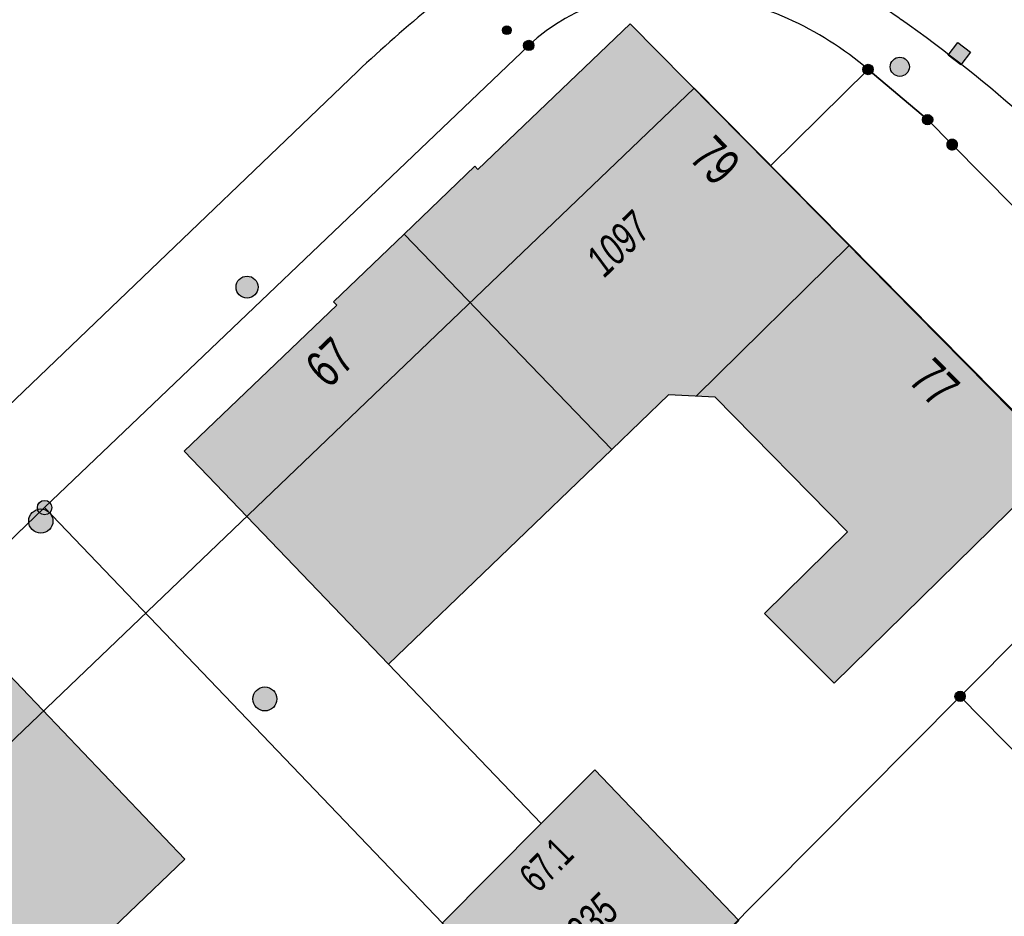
# Model space of a CAD drawing. Header units: metres. Extents: x 2695751 to 2696029, y 1260877 to 1261206.
# Tile 50 of 69: x 2695829 to 2695860, y 1261090 to 1261119. Entities that reach past the tile are written whole.
import ezdxf

# ---------------------------------------------------------------- set-up
doc = ezdxf.new("R2010")
doc.units = ezdxf.units.M
doc.linetypes.add('AUSGEZOGEN', pattern=[0])
for name, color, linetype in [('AV_Gebäudeflächen (BB)', 7, 'AUSGEZOGEN'), ('AV_Haus-Nr.', 7, 'AUSGEZOGEN'), ('AV_Linien (BB)', 7, 'AUSGEZOGEN'), ('AV_Linien (EO)', 7, 'AUSGEZOGEN'), ('AV_Versicherung-Nr.', 7, 'AUSGEZOGEN'), ('Liegenschaftsgrenzen', 7, 'AUSGEZOGEN'), ('PFAV', 255, 'AUSGEZOGEN'), ('PFAW', 255, 'AUSGEZOGEN'), ('PFEW', 255, 'AUSGEZOGEN'), ('RAEW', 8, 'AUSGEZOGEN'), ('RP_Abstandslinie', 7, 'AUSGEZOGEN')]:
    doc.layers.add(name, color=color, linetype=linetype)
doc.styles.add('ARIAL', font='arial.ttf')

msp = doc.modelspace()

# ---------------------------------------------------------------- hatches: boundary and pattern name
at = {"layer": 'AV_Gebäudeflächen (BB)', "true_color": 0xd2d2d2, "transparency": 33554687}
for points in [[(2695847.738, 1261105.059), (2695849.515, 1261106.769), (2695850.98, 1261106.696), (2695855.118, 1261102.484), (2695852.522, 1261099.922), (2695854.703, 1261097.741), (2695861.818, 1261104.711), (2695852.711, 1261113.939), (2695848.314, 1261118.394), (2695843.551, 1261113.826), (2695843.45, 1261113.931), (2695841.236, 1261111.804)], [(2695841.236, 1261111.804), (2695839.029, 1261109.685), (2695839.127, 1261109.583), (2695834.352, 1261105.003), (2695840.747, 1261098.335), (2695847.738, 1261105.059)], [(2695827.989, 1261098.912), (2695823.218, 1261094.33), (2695823.114, 1261094.439), (2695820.92, 1261092.31), (2695827.392, 1261085.554), (2695834.373, 1261092.227)], [(2695846.93, 1261085.54), (2695847.25, 1261085.85), (2695851.505, 1261090.093), (2695851.725, 1261090.312), (2695847.21, 1261095.026), (2695845.534, 1261093.343), (2695842.43, 1261090.227), (2695842.575, 1261090.076)]]:
    msp.add_hatch(color=254, dxfattribs=at).paths.add_polyline_path(points)
at = {"layer": 'PFAV', "transparency": 33554687}
for points in [[(2695845.302, 1261117.714), (2695845.299, 1261117.747), (2695845.289, 1261117.778), (2695845.273, 1261117.807), (2695845.252, 1261117.832), (2695845.226, 1261117.852), (2695845.196, 1261117.866), (2695845.165, 1261117.875), (2695845.132, 1261117.876), (2695845.099, 1261117.871), (2695845.068, 1261117.86), (2695845.041, 1261117.843), (2695845.017, 1261117.82), (2695844.998, 1261117.793), (2695844.985, 1261117.763), (2695844.978, 1261117.73), (2695844.978, 1261117.698), (2695844.985, 1261117.665), (2695844.998, 1261117.635), (2695845.017, 1261117.608), (2695845.041, 1261117.585), (2695845.068, 1261117.568), (2695845.099, 1261117.557), (2695845.132, 1261117.552), (2695845.165, 1261117.553), (2695845.196, 1261117.562), (2695845.226, 1261117.576), (2695845.252, 1261117.596), (2695845.273, 1261117.621), (2695845.289, 1261117.65), (2695845.299, 1261117.681)], [(2695855.929, 1261116.961), (2695855.926, 1261116.994), (2695855.916, 1261117.025), (2695855.9, 1261117.054), (2695855.879, 1261117.079), (2695855.853, 1261117.099), (2695855.823, 1261117.113), (2695855.792, 1261117.122), (2695855.759, 1261117.123), (2695855.726, 1261117.118), (2695855.695, 1261117.107), (2695855.668, 1261117.09), (2695855.644, 1261117.067), (2695855.625, 1261117.04), (2695855.612, 1261117.01), (2695855.605, 1261116.977), (2695855.605, 1261116.945), (2695855.612, 1261116.912), (2695855.625, 1261116.882), (2695855.644, 1261116.855), (2695855.668, 1261116.832), (2695855.695, 1261116.815), (2695855.726, 1261116.804), (2695855.759, 1261116.799), (2695855.792, 1261116.8), (2695855.823, 1261116.809), (2695855.853, 1261116.823), (2695855.879, 1261116.843), (2695855.9, 1261116.868), (2695855.916, 1261116.897), (2695855.926, 1261116.928)], [(2695857.792, 1261115.39), (2695857.789, 1261115.423), (2695857.779, 1261115.454), (2695857.763, 1261115.483), (2695857.742, 1261115.508), (2695857.716, 1261115.528), (2695857.686, 1261115.542), (2695857.655, 1261115.551), (2695857.622, 1261115.552), (2695857.589, 1261115.547), (2695857.558, 1261115.536), (2695857.531, 1261115.519), (2695857.507, 1261115.496), (2695857.488, 1261115.469), (2695857.475, 1261115.439), (2695857.468, 1261115.406), (2695857.468, 1261115.374), (2695857.475, 1261115.341), (2695857.488, 1261115.311), (2695857.507, 1261115.284), (2695857.531, 1261115.261), (2695857.558, 1261115.244), (2695857.589, 1261115.233), (2695857.622, 1261115.228), (2695857.655, 1261115.229), (2695857.686, 1261115.238), (2695857.716, 1261115.252), (2695857.742, 1261115.272), (2695857.763, 1261115.297), (2695857.779, 1261115.326), (2695857.789, 1261115.357)], [(2695858.4, 1261114.797), (2695858.381, 1261114.796), (2695858.362, 1261114.793), (2695858.344, 1261114.789), (2695858.326, 1261114.782), (2695858.309, 1261114.774), (2695858.293, 1261114.764), (2695858.278, 1261114.752), (2695858.264, 1261114.739), (2695858.252, 1261114.725), (2695858.241, 1261114.709), (2695858.232, 1261114.692), (2695858.224, 1261114.675), (2695858.219, 1261114.657), (2695858.215, 1261114.638), (2695858.213, 1261114.619), (2695858.213, 1261114.601), (2695858.215, 1261114.582), (2695858.219, 1261114.563), (2695858.224, 1261114.545), (2695858.232, 1261114.528), (2695858.241, 1261114.511), (2695858.252, 1261114.495), (2695858.264, 1261114.481), (2695858.278, 1261114.468), (2695858.293, 1261114.456), (2695858.309, 1261114.446), (2695858.326, 1261114.438), (2695858.344, 1261114.431), (2695858.362, 1261114.427), (2695858.381, 1261114.424), (2695858.4, 1261114.423), (2695858.419, 1261114.424), (2695858.438, 1261114.427), (2695858.456, 1261114.431), (2695858.474, 1261114.438), (2695858.491, 1261114.446), (2695858.507, 1261114.456), (2695858.522, 1261114.468), (2695858.536, 1261114.481), (2695858.548, 1261114.495), (2695858.559, 1261114.511), (2695858.568, 1261114.528), (2695858.576, 1261114.545), (2695858.581, 1261114.563), (2695858.585, 1261114.582), (2695858.587, 1261114.601), (2695858.587, 1261114.619), (2695858.585, 1261114.638), (2695858.581, 1261114.657), (2695858.576, 1261114.675), (2695858.568, 1261114.692), (2695858.559, 1261114.709), (2695858.548, 1261114.725), (2695858.536, 1261114.739), (2695858.522, 1261114.752), (2695858.507, 1261114.764), (2695858.491, 1261114.774), (2695858.474, 1261114.782), (2695858.456, 1261114.789), (2695858.438, 1261114.793), (2695858.419, 1261114.796)], [(2695830.207, 1261103.24), (2695830.203, 1261103.286), (2695830.189, 1261103.33), (2695830.167, 1261103.37), (2695830.137, 1261103.405), (2695830.1, 1261103.433), (2695830.059, 1261103.453), (2695830.014, 1261103.465), (2695829.968, 1261103.467), (2695829.923, 1261103.46), (2695829.88, 1261103.444), (2695829.841, 1261103.42), (2695829.807, 1261103.388), (2695829.781, 1261103.35), (2695829.763, 1261103.308), (2695829.754, 1261103.263), (2695829.754, 1261103.217), (2695829.763, 1261103.172), (2695829.781, 1261103.13), (2695829.807, 1261103.092), (2695829.841, 1261103.06), (2695829.88, 1261103.036), (2695829.923, 1261103.02), (2695829.968, 1261103.013), (2695830.014, 1261103.015), (2695830.059, 1261103.027), (2695830.1, 1261103.047), (2695830.137, 1261103.075), (2695830.167, 1261103.11), (2695830.189, 1261103.15), (2695830.203, 1261103.194)], [(2695858.812, 1261097.33), (2695858.809, 1261097.363), (2695858.799, 1261097.394), (2695858.783, 1261097.423), (2695858.762, 1261097.448), (2695858.736, 1261097.468), (2695858.706, 1261097.482), (2695858.675, 1261097.491), (2695858.642, 1261097.492), (2695858.609, 1261097.487), (2695858.578, 1261097.476), (2695858.551, 1261097.459), (2695858.527, 1261097.436), (2695858.508, 1261097.409), (2695858.495, 1261097.379), (2695858.488, 1261097.346), (2695858.488, 1261097.314), (2695858.495, 1261097.281), (2695858.508, 1261097.251), (2695858.527, 1261097.224), (2695858.551, 1261097.201), (2695858.578, 1261097.184), (2695858.609, 1261097.173), (2695858.642, 1261097.168), (2695858.675, 1261097.169), (2695858.706, 1261097.178), (2695858.736, 1261097.192), (2695858.762, 1261097.212), (2695858.783, 1261097.237), (2695858.799, 1261097.266), (2695858.809, 1261097.297)]]:
    msp.add_hatch(color=7, dxfattribs=at).paths.add_polyline_path(points)
at = {"layer": 'PFAW', "transparency": 33554687}
for color, points in [(7, [(2695858.582, 1261117.81), (2695858.276, 1261117.414), (2695858.672, 1261117.108), (2695858.978, 1261117.504)]), (253, [(2695830.241, 1261102.819), (2695830.233, 1261102.895), (2695830.21, 1261102.968), (2695830.173, 1261103.035), (2695830.123, 1261103.094), (2695830.062, 1261103.141), (2695829.993, 1261103.174), (2695829.919, 1261103.194), (2695829.843, 1261103.197), (2695829.767, 1261103.186), (2695829.695, 1261103.159), (2695829.63, 1261103.119), (2695829.574, 1261103.066), (2695829.531, 1261103.003), (2695829.5, 1261102.932), (2695829.485, 1261102.857), (2695829.485, 1261102.781), (2695829.5, 1261102.706), (2695829.531, 1261102.635), (2695829.574, 1261102.572), (2695829.63, 1261102.519), (2695829.695, 1261102.479), (2695829.767, 1261102.452), (2695829.843, 1261102.441), (2695829.919, 1261102.444), (2695829.993, 1261102.464), (2695830.062, 1261102.497), (2695830.123, 1261102.544), (2695830.173, 1261102.603), (2695830.21, 1261102.67), (2695830.233, 1261102.743)]), (7, [(2695837.254, 1261097.248), (2695837.246, 1261097.323), (2695837.224, 1261097.396), (2695837.187, 1261097.462), (2695837.137, 1261097.519), (2695837.077, 1261097.566), (2695837.009, 1261097.599), (2695836.936, 1261097.618), (2695836.86, 1261097.622), (2695836.785, 1261097.611), (2695836.714, 1261097.584), (2695836.649, 1261097.544), (2695836.594, 1261097.492), (2695836.551, 1261097.43), (2695836.521, 1261097.36), (2695836.506, 1261097.286), (2695836.506, 1261097.21), (2695836.521, 1261097.135), (2695836.551, 1261097.066), (2695836.594, 1261097.003), (2695836.649, 1261096.951), (2695836.714, 1261096.911), (2695836.785, 1261096.885), (2695836.86, 1261096.873), (2695836.936, 1261096.877), (2695837.009, 1261096.896), (2695837.077, 1261096.929), (2695837.137, 1261096.976), (2695837.187, 1261097.033), (2695837.224, 1261097.1), (2695837.246, 1261097.172)])]:
    msp.add_hatch(color=color, dxfattribs=at).paths.add_polyline_path(points)
at = {"layer": 'PFEW', "transparency": 33554687}
h = msp.add_hatch(color=7, dxfattribs=at)
h.paths.add_polyline_path([(2695856.461, 1261117.045), (2695856.463, 1261117.015), (2695856.467, 1261116.985), (2695856.475, 1261116.955), (2695856.485, 1261116.927), (2695856.499, 1261116.9), (2695856.515, 1261116.874), (2695856.534, 1261116.85), (2695856.554, 1261116.828), (2695856.578, 1261116.808), (2695856.602, 1261116.791), (2695856.629, 1261116.776), (2695856.657, 1261116.764), (2695856.686, 1261116.755), (2695856.716, 1261116.749), (2695856.746, 1261116.745), (2695856.776, 1261116.745), (2695856.807, 1261116.749), (2695856.836, 1261116.755), (2695856.865, 1261116.764), (2695856.893, 1261116.776), (2695856.92, 1261116.791), (2695856.945, 1261116.808), (2695856.968, 1261116.828), (2695856.989, 1261116.85), (2695857.007, 1261116.874), (2695857.023, 1261116.9), (2695857.037, 1261116.927), (2695857.047, 1261116.955), (2695857.055, 1261116.985), (2695857.06, 1261117.015), (2695857.061, 1261117.045), (2695857.06, 1261117.075), (2695857.055, 1261117.105), (2695857.047, 1261117.135), (2695857.037, 1261117.163), (2695857.023, 1261117.191), (2695857.007, 1261117.216), (2695856.989, 1261117.241), (2695856.968, 1261117.263), (2695856.945, 1261117.282), (2695856.92, 1261117.3), (2695856.893, 1261117.314), (2695856.865, 1261117.326), (2695856.836, 1261117.336), (2695856.807, 1261117.342), (2695856.776, 1261117.345), (2695856.746, 1261117.345), (2695856.716, 1261117.342), (2695856.686, 1261117.336), (2695856.657, 1261117.326), (2695856.629, 1261117.314), (2695856.602, 1261117.3), (2695856.578, 1261117.282), (2695856.554, 1261117.263), (2695856.534, 1261117.241), (2695856.515, 1261117.216), (2695856.499, 1261117.191), (2695856.485, 1261117.163), (2695856.475, 1261117.135), (2695856.467, 1261117.105), (2695856.463, 1261117.075)])
h.paths.add_polyline_path([(2695856.767, 1261117.046), (2695856.767, 1261117.045), (2695856.767, 1261117.044), (2695856.767, 1261117.044), (2695856.767, 1261117.043), (2695856.767, 1261117.043), (2695856.766, 1261117.042), (2695856.766, 1261117.042), (2695856.766, 1261117.041), (2695856.765, 1261117.041), (2695856.765, 1261117.04), (2695856.764, 1261117.04), (2695856.764, 1261117.04), (2695856.763, 1261117.039), (2695856.763, 1261117.039), (2695856.762, 1261117.039), (2695856.761, 1261117.039), (2695856.761, 1261117.039), (2695856.76, 1261117.039), (2695856.76, 1261117.039), (2695856.759, 1261117.039), (2695856.759, 1261117.04), (2695856.758, 1261117.04), (2695856.758, 1261117.04), (2695856.757, 1261117.041), (2695856.757, 1261117.041), (2695856.756, 1261117.042), (2695856.756, 1261117.042), (2695856.756, 1261117.043), (2695856.755, 1261117.043), (2695856.755, 1261117.044), (2695856.755, 1261117.044), (2695856.755, 1261117.045), (2695856.755, 1261117.046), (2695856.755, 1261117.046), (2695856.755, 1261117.047), (2695856.756, 1261117.047), (2695856.756, 1261117.048), (2695856.756, 1261117.049), (2695856.757, 1261117.049), (2695856.757, 1261117.049), (2695856.758, 1261117.05), (2695856.758, 1261117.05), (2695856.759, 1261117.05), (2695856.759, 1261117.051), (2695856.76, 1261117.051), (2695856.76, 1261117.051), (2695856.761, 1261117.051), (2695856.761, 1261117.051), (2695856.762, 1261117.051), (2695856.763, 1261117.051), (2695856.763, 1261117.051), (2695856.764, 1261117.05), (2695856.764, 1261117.05), (2695856.765, 1261117.05), (2695856.765, 1261117.049), (2695856.766, 1261117.049), (2695856.766, 1261117.049), (2695856.766, 1261117.048), (2695856.767, 1261117.047), (2695856.767, 1261117.047), (2695856.767, 1261117.046)], flags=16)
msp.add_hatch(color=7, dxfattribs=at).paths.add_polyline_path([(2695835.977, 1261110.146), (2695835.979, 1261110.111), (2695835.985, 1261110.076), (2695835.993, 1261110.043), (2695836.005, 1261110.01), (2695836.021, 1261109.979), (2695836.039, 1261109.949), (2695836.06, 1261109.922), (2695836.084, 1261109.897), (2695836.111, 1261109.874), (2695836.139, 1261109.854), (2695836.17, 1261109.837), (2695836.202, 1261109.823), (2695836.235, 1261109.813), (2695836.269, 1261109.806), (2695836.304, 1261109.802), (2695836.339, 1261109.802), (2695836.373, 1261109.806), (2695836.407, 1261109.813), (2695836.441, 1261109.823), (2695836.473, 1261109.837), (2695836.503, 1261109.854), (2695836.532, 1261109.874), (2695836.558, 1261109.897), (2695836.582, 1261109.922), (2695836.603, 1261109.949), (2695836.622, 1261109.979), (2695836.637, 1261110.01), (2695836.649, 1261110.043), (2695836.658, 1261110.076), (2695836.663, 1261110.111), (2695836.665, 1261110.146), (2695836.663, 1261110.18), (2695836.658, 1261110.215), (2695836.649, 1261110.249), (2695836.637, 1261110.281), (2695836.622, 1261110.313), (2695836.603, 1261110.342), (2695836.582, 1261110.37), (2695836.558, 1261110.395), (2695836.532, 1261110.418), (2695836.503, 1261110.437), (2695836.473, 1261110.454), (2695836.441, 1261110.468), (2695836.407, 1261110.478), (2695836.373, 1261110.485), (2695836.339, 1261110.489), (2695836.304, 1261110.489), (2695836.269, 1261110.485), (2695836.235, 1261110.478), (2695836.202, 1261110.468), (2695836.17, 1261110.454), (2695836.139, 1261110.437), (2695836.111, 1261110.418), (2695836.084, 1261110.395), (2695836.06, 1261110.37), (2695836.039, 1261110.342), (2695836.021, 1261110.313), (2695836.005, 1261110.281), (2695835.993, 1261110.249), (2695835.985, 1261110.215), (2695835.979, 1261110.18)])
at = {"layer": 'RAEW', "transparency": 33554687}
msp.add_hatch(color=1, dxfattribs=at).paths.add_polyline_path([(2695844.32, 1261118.19), (2695844.32, 1261118.176), (2695844.322, 1261118.162), (2695844.326, 1261118.149), (2695844.331, 1261118.136), (2695844.337, 1261118.123), (2695844.344, 1261118.111), (2695844.353, 1261118.1), (2695844.362, 1261118.09), (2695844.373, 1261118.081), (2695844.384, 1261118.073), (2695844.396, 1261118.067), (2695844.409, 1261118.061), (2695844.423, 1261118.057), (2695844.436, 1261118.054), (2695844.45, 1261118.053), (2695844.464, 1261118.053), (2695844.478, 1261118.054), (2695844.491, 1261118.057), (2695844.505, 1261118.061), (2695844.518, 1261118.067), (2695844.53, 1261118.073), (2695844.541, 1261118.081), (2695844.552, 1261118.09), (2695844.561, 1261118.1), (2695844.57, 1261118.111), (2695844.577, 1261118.123), (2695844.583, 1261118.136), (2695844.588, 1261118.149), (2695844.592, 1261118.162), (2695844.594, 1261118.176), (2695844.594, 1261118.19), (2695844.594, 1261118.204), (2695844.592, 1261118.218), (2695844.588, 1261118.231), (2695844.583, 1261118.244), (2695844.577, 1261118.257), (2695844.57, 1261118.269), (2695844.561, 1261118.28), (2695844.552, 1261118.29), (2695844.541, 1261118.299), (2695844.53, 1261118.307), (2695844.518, 1261118.313), (2695844.505, 1261118.319), (2695844.491, 1261118.323), (2695844.478, 1261118.326), (2695844.464, 1261118.327), (2695844.45, 1261118.327), (2695844.436, 1261118.326), (2695844.423, 1261118.323), (2695844.409, 1261118.319), (2695844.396, 1261118.313), (2695844.384, 1261118.307), (2695844.373, 1261118.299), (2695844.362, 1261118.29), (2695844.353, 1261118.28), (2695844.344, 1261118.269), (2695844.337, 1261118.257), (2695844.331, 1261118.244), (2695844.326, 1261118.231), (2695844.322, 1261118.218), (2695844.32, 1261118.204)])

# ---------------------------------------------------------------- linework, layer by layer
at = {"layer": 'AV_Linien (BB)', "color": 7, "linetype": 'AUSGEZOGEN', "transparency": 33554687}
for p, q in [((2695855.767, 1261116.961), (2695852.711, 1261113.939)), ((2695847.738, 1261105.059), (2695841.236, 1261111.804)), ((2695847.738, 1261105.059), (2695840.747, 1261098.335)), ((2695840.747, 1261098.335), (2695845.534, 1261093.343))]:
    msp.add_line(p, q, dxfattribs=at)
for points in [[(2695841.236, 1261111.804), (2695843.45, 1261113.931), (2695843.551, 1261113.826), (2695848.314, 1261118.394), (2695852.711, 1261113.939)], [(2695826.78, 1261100.178), (2695829.98, 1261103.24), (2695845.14, 1261117.714)], [(2695752.611, 1261033.406), (2695806.905, 1261085.41), (2695839.776, 1261116.898)], [(2695855.767, 1261116.961), (2695857.63, 1261115.39), (2695858.4, 1261114.61), (2695867.1, 1261105.82), (2695867.134, 1261105.785)], [(2695852.711, 1261113.939), (2695861.818, 1261104.711), (2695854.703, 1261097.741), (2695852.522, 1261099.922), (2695855.118, 1261102.484), (2695850.98, 1261106.696), (2695849.515, 1261106.769), (2695847.738, 1261105.059)], [(2695840.747, 1261098.335), (2695834.352, 1261105.003), (2695839.127, 1261109.583), (2695839.029, 1261109.685), (2695841.236, 1261111.804)], [(2695827.989, 1261098.912), (2695834.373, 1261092.227), (2695827.392, 1261085.554)], [(2695845.534, 1261093.343), (2695847.21, 1261095.026), (2695851.725, 1261090.312), (2695851.505, 1261090.093)], [(2695842.575, 1261090.076), (2695842.43, 1261090.227), (2695845.534, 1261093.343)]]:
    msp.add_lwpolyline(points, dxfattribs=at)
for centre, radius, start, end in [((2695830.825, 1261080.585), 45.981, 55.5921, 58.3494), ((2695849.486, 1261113.008), 6.406, 82.0159, 132.7271), ((2695849.116, 1261109.237), 10.193, 49.2664, 82.8974), ((2695869.3, 1261085.692), 42.959, 129.2256, 133.414), ((2695831.605, 1261082.752), 43.757, 48.1365, 54.8311)]:
    msp.add_arc(centre, radius, start, end, dxfattribs=at)
at = {"layer": 'AV_Linien (EO)', "color": 7, "linetype": 'AUSGEZOGEN', "transparency": 33554687}
msp.add_line((2695850.385, 1261106.726), (2695855.17, 1261111.447), dxfattribs=at)
at = {"layer": 'Liegenschaftsgrenzen', "color": 7, "linetype": 'AUSGEZOGEN', "transparency": 33554687}
for p, q in [((2695845.14, 1261117.714), (2695829.98, 1261103.24)), ((2695867.1, 1261105.82), (2695858.65, 1261097.33)), ((2695829.98, 1261103.24), (2695819.79, 1261093.49)), ((2695846.93, 1261085.54), (2695829.98, 1261103.24)), ((2695847.25, 1261085.85), (2695858.65, 1261097.33))]:
    msp.add_line(p, q, dxfattribs=at)
for points in [[(2695867.1, 1261105.82), (2695858.4, 1261114.61), (2695857.63, 1261115.39), (2695855.767, 1261116.961)], [(2695858.65, 1261097.33), (2695862.815, 1261093.1), (2695868.765, 1261087.09)]]:
    msp.add_lwpolyline(points, dxfattribs=at)
for centre, radius, start, end in [((2695849.486, 1261113.008), 6.406, 82.0159, 132.7271), ((2695849.116, 1261109.237), 10.193, 49.2664, 82.8974)]:
    msp.add_arc(centre, radius, start, end, dxfattribs=at)
at = {"layer": 'PFAV', "color": 7, "transparency": 33554687}
for centre, radius in [((2695845.14, 1261117.714), 0.162), ((2695855.767, 1261116.961), 0.162), ((2695857.63, 1261115.39), 0.162), ((2695829.98, 1261103.24), 0.227), ((2695858.65, 1261097.33), 0.162)]:
    msp.add_circle(centre, radius, dxfattribs=at)
at = {"layer": 'PFAW', "transparency": 33554687}
msp.add_lwpolyline([(2695858.582, 1261117.81), (2695858.978, 1261117.504), (2695858.672, 1261117.108), (2695858.276, 1261117.414), (2695858.582, 1261117.81)], close=True, dxfattribs=at)
for centre, radius in [((2695829.862, 1261102.819), 0.379), ((2695836.879, 1261097.248), 0.375)]:
    msp.add_circle(centre, radius, dxfattribs=at)
at = {"layer": 'PFEW', "transparency": 33554687}
for centre, radius in [((2695856.761, 1261117.045), 0.3), ((2695836.321, 1261110.146), 0.344)]:
    msp.add_circle(centre, radius, dxfattribs=at)
at = {"layer": 'RAEW', "color": 1, "transparency": 33554687}
msp.add_circle((2695844.457, 1261118.19), 0.137, dxfattribs=at)
at = {"layer": 'RP_Abstandslinie', "color": 7, "linetype": 'AUSGEZOGEN', "transparency": 33554687}
for points in [[(2695815.92, 1261083.45), (2695852.53, 1261047.34), (2695889.71, 1261010.67), (2695915.9, 1260984.83), (2695942.7, 1260958.39), (2695972.35, 1260992.97), (2695942.13, 1261023.53), (2695912.25, 1261053.75), (2695881.66, 1261084.69), (2695850.32, 1261116.38)], [(2695850.32, 1261116.38), (2695835.39, 1261102.09), (2695815.92, 1261083.45)]]:
    msp.add_lwpolyline(points, dxfattribs=at)

# ---------------------------------------------------------------- texts
at = {"layer": 'AV_Haus-Nr.', "color": 7, "transparency": 33554687, "attachment_point": 2, "style": 'ARIAL'}
for s, insert, char_height, width, rotation in [('\\W0.70;79', (2695851.4, 1261114.522), 1.1621, 1.68109, 314.6229), ('\\W0.70;67', (2695838.511, 1261108.212), 1.1621, 1.68109, 43.8039), ('\\W0.70;77', (2695858.263, 1261107.556), 1.1621, 1.68109, 314.6229), ('\\W0.66;67.1', (2695845.357, 1261092.388), 0.92968, 2.03566, 45.1134)]:
    msp.add_mtext(s, dxfattribs=dict(at, insert=insert, char_height=char_height, width=width, rotation=rotation))
at = {"layer": 'AV_Versicherung-Nr.', "color": 7, "transparency": 33554687, "char_height": 0.96842, "attachment_point": 5, "style": 'ARIAL'}
for s, insert, width, rotation in [('\\A1;{\\fArial|i1|b0;\\H0.968418;\\W0.700000;\\C7;1097}\\P', (2695847.941, 1261111.494), 2.45636, 43.8876), ('\\A1;{\\fArial|i1|b0;\\H0.968418;\\W0.700000;\\C7;2235}\\P', (2695846.933, 1261090.127), 2.46457, 44.9163)]:
    msp.add_mtext(s, dxfattribs=dict(at, insert=insert, width=width, rotation=rotation))

doc.saveas('drawing.dxf')
